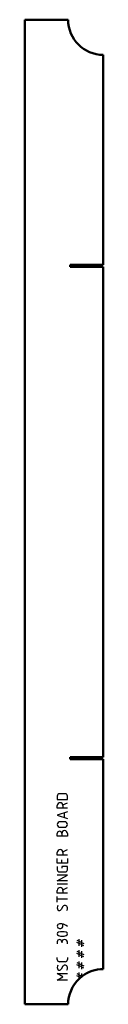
# Model space of a CAD drawing. Header units: millimetres. Extents: x 0 to 78, y 0 to 980.
import ezdxf

# ---------------------------------------------------------------- set-up
doc = ezdxf.new("R2010")
doc.units = ezdxf.units.MM
doc.layers.add('IV_MARK_SURFACE', color=2, linetype='Continuous', lineweight=25)
doc.layers.add('IV_OUTER_PROFILE', color=7, linetype='Continuous', lineweight=50)

msp = doc.modelspace()

# ---------------------------------------------------------------- linework, layer by layer
at = {"layer": 'IV_MARK_SURFACE'}
for p, q in [((32.46, 207.28), (32.46, 203.95)), ((40.24, 209.5), (34.68, 209.5)), ((42.46, 203.95), (42.46, 207.28)), ((32.46, 203.95), (42.46, 203.95)), ((32.46, 195.06), (32.46, 197.83)), ((38.02, 198.39), (42.46, 200.61)), ((38.02, 197.83), (38.02, 195.06)), ((38.02, 195.06), (32.46, 195.06)), ((42.46, 191.72), (32.46, 188.39)), ((32.46, 188.39), (42.46, 185.06)), ((42.46, 195.06), (38.02, 195.06)), ((39.68, 186.17), (39.68, 190.61)), ((39.68, 181.72), (35.24, 181.72)), ((32.46, 167.28), (32.46, 170.06)), ((36.91, 167.28), (32.46, 167.28)), ((35.24, 176.17), (39.68, 176.17)), ((36.91, 170.06), (36.91, 167.28)), ((42.46, 167.28), (36.91, 167.28)), ((42.46, 170.06), (42.46, 167.28)), ((32.46, 148.39), (32.46, 151.17)), ((38.02, 148.39), (32.46, 148.39)), ((38.02, 151.72), (42.46, 153.95)), ((38.02, 151.17), (38.02, 148.39)), ((42.46, 148.39), (38.02, 148.39)), ((32.46, 140.61), (32.46, 145.06)), ((36.91, 140.61), (32.46, 140.61)), ((32.46, 137.28), (32.46, 133.95)), ((36.91, 140.61), (36.91, 143.95)), ((42.46, 140.61), (36.91, 140.61)), ((42.46, 137.28), (36.91, 137.28)), ((36.91, 137.28), (36.91, 135.61)), ((42.46, 145.06), (42.46, 140.61)), ((42.46, 133.95), (42.46, 137.28)), ((32.46, 122.83), (42.46, 128.39)), ((42.46, 128.39), (32.46, 128.39)), ((34.68, 131.72), (40.24, 131.72)), ((42.46, 122.83), (32.46, 122.83)), ((42.46, 119.5), (32.46, 119.5)), ((32.46, 110.61), (32.46, 113.39)), ((38.02, 110.61), (32.46, 110.61)), ((38.02, 113.95), (42.46, 116.17)), ((38.02, 113.39), (38.02, 110.61)), ((42.46, 110.61), (38.02, 110.61)), ((32.46, 104.5), (32.46, 107.28)), ((42.46, 104.5), (32.46, 104.5)), ((32.46, 101.72), (32.46, 104.5)), ((38.02, 97.28), (36.35, 94.5)), ((36.91, 80.06), (34.68, 80.06)), ((38.02, 77.83), (38.02, 79.5)), ((34.68, 75.61), (35.8, 75.61)), ((32.46, 62.28), (32.46, 60.06)), ((36.91, 61.72), (36.91, 61.17)), ((42.46, 60.06), (42.46, 61.72)), ((52.01, 63.88), (54.23, 62.77)), ((54.23, 60.55), (52.01, 61.66)), ((54.23, 62.77), (54.23, 64.99)), ((54.23, 62.77), (56.46, 61.66)), ((54.23, 60.55), (54.23, 62.77)), ((56.46, 59.44), (54.23, 60.55)), ((54.23, 58.33), (54.23, 60.55)), ((56.46, 63.88), (56.46, 61.66)), ((56.46, 61.66), (56.46, 59.44)), ((56.46, 61.66), (58.68, 60.55)), ((58.68, 58.33), (56.46, 59.44)), ((56.46, 59.44), (56.46, 57.22)), ((52.01, 52.77), (54.23, 51.66)), ((54.23, 49.44), (52.01, 50.55)), ((54.23, 51.66), (54.23, 53.88)), ((54.23, 51.66), (56.46, 50.55)), ((54.23, 49.44), (54.23, 51.66)), ((56.46, 48.33), (54.23, 49.44)), ((54.23, 47.22), (54.23, 49.44)), ((56.46, 52.77), (56.46, 50.55)), ((56.46, 50.55), (56.46, 48.33)), ((56.46, 50.55), (58.68, 49.44)), ((32.46, 44.5), (32.46, 46.72)), ((40.24, 42.28), (34.68, 42.28)), ((42.46, 46.72), (42.46, 44.5)), ((52.01, 41.66), (54.23, 40.55)), ((54.23, 38.33), (52.01, 39.44)), ((54.23, 40.55), (54.23, 42.77)), ((54.23, 40.55), (56.46, 39.44)), ((54.23, 38.33), (54.23, 40.55)), ((58.68, 47.22), (56.46, 48.33)), ((56.46, 48.33), (56.46, 46.1)), ((56.46, 41.66), (56.46, 39.44)), ((56.46, 39.44), (56.46, 37.22)), ((56.46, 39.44), (58.68, 38.33)), ((38.02, 27.28), (32.46, 30.61)), ((32.46, 30.61), (42.46, 30.61)), ((38.02, 37.83), (36.35, 35.06)), ((52.01, 30.55), (54.23, 29.44)), ((56.46, 37.22), (54.23, 38.33)), ((54.23, 36.1), (54.23, 38.33)), ((54.23, 29.44), (54.23, 31.66)), ((54.23, 29.44), (56.46, 28.33)), ((54.23, 27.22), (54.23, 29.44)), ((58.68, 36.1), (56.46, 37.22)), ((56.46, 37.22), (56.46, 34.99)), ((56.46, 30.55), (56.46, 28.33)), ((32.46, 23.95), (38.02, 27.28)), ((42.46, 23.95), (32.46, 23.95)), ((54.23, 27.22), (52.01, 28.33)), ((55.46, 26.6), (54.23, 27.22)), ((54.23, 25.5), (54.23, 27.22)), ((56.46, 28.33), (57.16, 27.97)), ((56.46, 28.33), (56.46, 27.42))]:
    msp.add_line(p, q, dxfattribs=at)
for centre, radius, start, end in [((34.68, 207.28), 2.22, 90, 180), ((40.24, 207.28), 2.22, 0, 90), ((35.24, 197.83), 2.78, 0, 180), ((35.24, 178.95), 2.78, 90, 270), ((39.68, 178.95), 2.78, 270, 90), ((34.68, 170.06), 2.22, 0, 180), ((39.68, 170.06), 2.78, 0, 180), ((35.24, 151.17), 2.78, 0, 180), ((34.68, 133.95), 2.22, 180, 270), ((40.24, 133.95), 2.22, 270, 0), ((35.24, 113.39), 2.78, 0, 180), ((37.15, 96.17), 4.69, 151.71531, 208.28469), ((40.08, 96.07), 2.39, 2.36847, 149.55905), ((34.45, 95.63), 2.21, 229.62628, 329.29837), ((38.79, 95.46), 3.74, 326.41745, 10.96269), ((34.68, 77.83), 2.22, 90, 270), ((35.98, 71.25), 8.86, 42.90467, 83.96523), ((34.26, 70.06), 1.8, 112.4119, 247.5881), ((37.46, 58.28), 13.99, 73.86614, 106.13386), ((35.8, 77.83), 2.22, 270, 0), ((40.64, 70.06), 1.81, 293.03732, 66.96268), ((34.68, 62.28), 2.22, 0, 180), ((37.46, 81.83), 13.99, 253.86614, 286.13386), ((39.68, 61.72), 2.78, 0, 180), ((34.68, 44.5), 2.22, 180, 270), ((40.24, 44.5), 2.22, 270, 0), ((37.15, 36.72), 4.69, 151.71531, 208.28469), ((34.45, 36.19), 2.21, 229.62628, 329.29837), ((40.08, 36.63), 2.39, 2.36847, 149.55905), ((38.79, 36.01), 3.74, 326.41745, 10.96269)]:
    msp.add_arc(centre, radius, start, end, dxfattribs=at)
at = {"layer": 'IV_OUTER_PROFILE'}
for p, q in [((43.2, 980), (0, 980)), ((0, 980), (0, 0)), ((78.2, 945), (78.2, 736.05)), ((45.2, 736.05), (78.2, 736.05)), ((45.2, 733.95), (45.2, 736.05)), ((78.2, 733.95), (45.2, 733.95)), ((78.2, 733.95), (78.2, 246.05)), ((45.2, 246.05), (78.2, 246.05)), ((45.2, 243.95), (45.2, 246.05)), ((78.2, 243.95), (45.2, 243.95)), ((78.2, 243.95), (78.2, 35)), ((43.2, 0), (0, 0))]:
    msp.add_line(p, q, dxfattribs=at)
for centre, start, end in [((78.2, 980), 180, 270), ((78.2, 0), 90, 126.94672), ((78.2, 0), 133.22254, 180), ((78.2, 0), 130.52867, 133.22254), ((78.2, 0), 128.41418, 130.52867), ((78.2, 0), 126.94672, 128.41418)]:
    msp.add_arc(centre, 35, start, end, dxfattribs=at)

doc.saveas('drawing.dxf')
